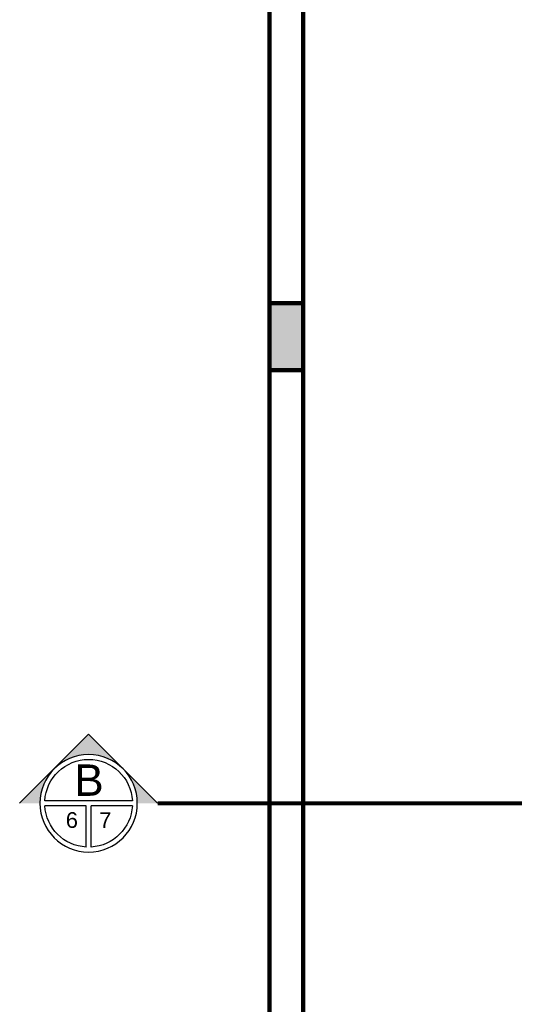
# Model space of a CAD drawing. Header units: metres. Extents: x -44 to 208, y -13 to 238.
# Tile 30 of 154: x 22.26 to 24.47, y 96.15 to 100.54. Entities that reach past the tile are written whole.
import ezdxf
from ezdxf.enums import TextEntityAlignment as Align

# ---------------------------------------------------------------- set-up
doc = ezdxf.new("R2010")
doc.units = ezdxf.units.M
doc.header["$MEASUREMENT"] = 0
doc.linetypes.add('DASHED2', pattern=[9.525, 6.35, -3.175])
doc.layers.add('ALV-ALT', color=7, linetype='Continuous', lineweight=90)
for name, color, linetype in [('HTC-EST', 253, 'Continuous'), ('PROJEÇÃO', 6, 'DASHED2'), ('SMB-GER', 9, 'Continuous')]:
    doc.layers.add(name, color=color, linetype=linetype)
doc.styles.add('Griffe', font='arial.ttf')

# ---------------------------------------------------------------- blocks, each defined once
blk = doc.blocks.new('Corte dir-cima')
h = blk.add_hatch(color=256)
h.dxf.hatch_style = 1
h.paths.add_polyline_path([(8.189, 0.439), (7.75, 0.879), (7.311, 0.439, -0.414214)])
h = blk.add_hatch(color=256)
h.dxf.hatch_style = 1
h.paths.add_polyline_path([(7.311, 0.439, 0.198912), (7.129, 0), (6.871, 0)])
h = blk.add_hatch(color=256)
h.dxf.hatch_style = 1
h.paths.add_polyline_path([(8.189, 0.439), (8.629, 0), (8.371, 0, 0.198912)])
for p, q in [((6.871, 0), (7.75, 0.879)), ((8.629, 0), (7.75, 0.879)), ((7.192, 0.031), (8.308, 0.031)), ((7.129, -0.031), (7.129, -0.031)), ((7.192, -0.031), (7.719, -0.031)), ((7.719, -0.559), (7.719, -0.031)), ((7.781, -0.031), (8.308, -0.031)), ((7.781, -0.559), (7.781, -0.031))]:
    blk.add_line(p, q)
at = {"const_width": 0.05}
for points in [[(-6.871, 0), (-1, 0)], [(-0.5, 0), (0.5, 0)], [(1, 0), (6.871, 0)]]:
    blk.add_lwpolyline(points, dxfattribs=at)
blk.add_circle((7.75, 0), 0.621)
for start, end in [(3.1847, 176.8153), (183.1847, 266.8153), (273.1847, 356.8153)]:
    blk.add_arc((7.75, 0), 0.559, start, end)
at = {"style": 'Griffe'}
for tag, height, p in [('A', 0.4, (7.75, 0.295)), ('B', 0.2, (7.537, -0.213)), ('C', 0.2, (7.963, -0.213))]:
    blk.add_attdef(tag, text='', height=height, dxfattribs=at).set_placement(p, align=Align.MIDDLE_CENTER)

msp = doc.modelspace()

# ---------------------------------------------------------------- hatches: boundary and pattern name
at = {"layer": 'HTC-EST'}
msp.add_hatch(color=256, dxfattribs=at).paths.add_polyline_path([(23.5259, 99.2753), (23.3759, 99.2753), (23.3759, 98.9753), (23.5259, 98.9753)])

# ---------------------------------------------------------------- linework, layer by layer
at = {"layer": 'ALV-ALT'}
for p, q in [((23.3759, 94.4253), (23.3759, 111.7753)), ((23.5259, 94.4253), (23.5259, 100.6753))]:
    msp.add_line(p, q, dxfattribs=at)
msp.add_lwpolyline([(23.3759, 99.2753), (23.5259, 99.2753), (23.5259, 98.9753), (23.3759, 98.9753)], close=True, dxfattribs=at)
at = {"layer": 'PROJEÇÃO'}
for p, q in [((23.3759, 99.2753), (23.5259, 99.2753)), ((23.3759, 98.9753), (23.5259, 98.9753))]:
    msp.add_line(p, q, dxfattribs=at)

# ---------------------------------------------------------------- block references
at = {"layer": 'SMB-GER'}
ref = msp.add_blockref('Corte dir-cima', (25.2808, 97.0441), dxfattribs=dict(at, xscale=-0.35, yscale=0.35, zscale=0.35))
ref.add_attrib('A', 'B', dxfattribs={"layer": '0', "height": 0.14, "style": 'Griffe'}).set_placement((22.5703, 97.1473), align=Align.MIDDLE_CENTER)
ref.add_attrib('B', '7', dxfattribs={"layer": '0', "height": 0.07, "style": 'Griffe'}).set_placement((22.643, 96.9694), align=Align.MIDDLE_CENTER)
ref.add_attrib('C', '6', dxfattribs={"layer": '0', "height": 0.07, "style": 'Griffe'}).set_placement((22.4937, 96.9694), align=Align.MIDDLE_CENTER)

doc.saveas('drawing.dxf')
